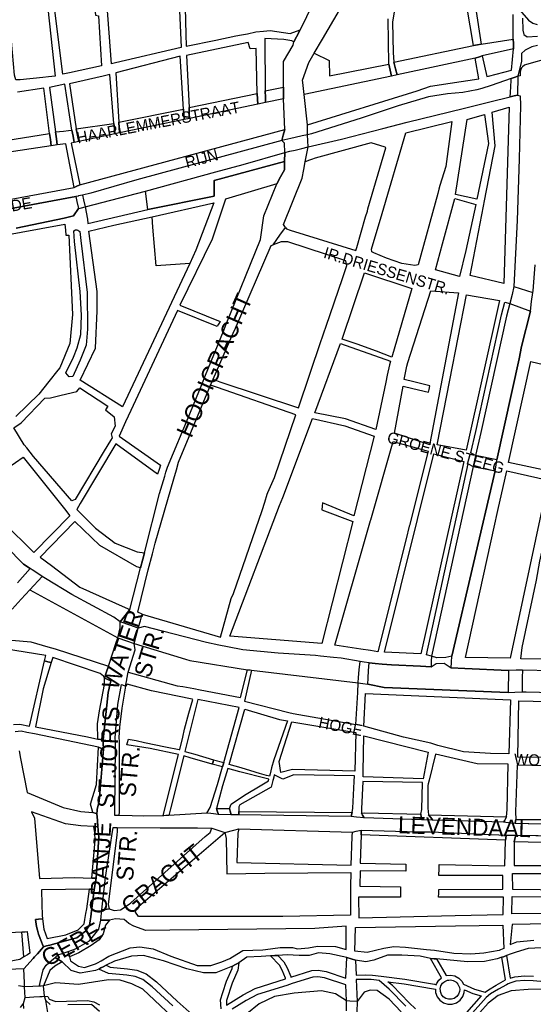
# Model space of a CAD drawing. Header units: metres. Extents: x 89872 to 99175, y 455036 to 468911.
# Tile 76 of 196: x 93848 to 94304, y 463180 to 464054. Entities that reach past the tile are written whole.
import ezdxf
from ezdxf.enums import TextEntityAlignment as Align

# ---------------------------------------------------------------- set-up
doc = ezdxf.new("R2010")
doc.units = ezdxf.units.M
for name, color, linetype in [('Straatnamen', 7, 'Continuous'), ('Straatnamen doorgaand', 7, 'Continuous'), ('Wegdeel doorgaand', 1, 'Continuous')]:
    doc.layers.add(name, color=color, linetype=linetype)
doc.layers.add('Waterdeel', color=7, linetype='Continuous', true_color=0x00aaff)
doc.layers.add('Wegdeel', color=7, linetype='Continuous', true_color=0x9a9a9a)

msp = doc.modelspace()

# ---------------------------------------------------------------- linework, layer by layer
at = {"layer": 'Waterdeel', "lineweight": -3}
for points in [[(94291.51, 464062.78), (94299.4, 464053.54), (94303.33, 464050.96), (94307.13, 464049.73)], [(94318.68, 464020.15), (94297.68, 464014.39), (94296.08, 464013.79), (94294.28, 464012.39), (94293.18, 464011.29), (94292.58, 464009.79), (94292.18, 464007.79), (94292, 464004.39), (94290.01, 464003.91), (94286.89, 464002.81), (94284.12, 464001.83), (94266.45, 463995.64), (94258.1, 463993.13), (94253.61, 463991.77), (94241.33, 463989.43), (94227.58, 463988.26), (94210.62, 463985.63), (94183.71, 463977.73), (94151.1, 463966.61), (94106.94, 463952.86), (94103.35, 463952.06), (94098.65, 463951.01), (94092.42, 463949.61), (94088.38, 463948.71), (94080.53, 463946.95), (93951.93, 463911.9), (93910.98, 463900.2), (93903.48, 463898.3), (93900.03, 463897.72), (93899.58, 463897.64), (93897.57, 463897.3), (93838.6, 463886.15)], [(93844.55, 463869.17), (93887.29, 463878.05), (93895.52, 463880.03), (93900.11, 463886.57), (93901.5, 463886.9), (93902.8, 463887.21), (93905.93, 463887.95), (93959.53, 463901.95), (94022.02, 463919.03), (94046.25, 463925.65), (94083.1, 463936.26), (94087.71, 463937.34), (94092.42, 463938.44), (94098.26, 463939.81), (94104.03, 463941.16), (94133.55, 463948.18), (94170.21, 463957.59), (94191.8, 463963.13), (94229.25, 463972.35), (94242.62, 463975.64), (94258.12, 463979.44), (94265.16, 463981.17), (94283.38, 463985.75), (94286.69, 463986.46), (94289.64, 463987.1), (94292.1, 463986.48), (94292.45, 463978.01), (94291.34, 463930.62), (94289.44, 463875.91), (94286.62, 463817.23), (94284.98, 463810.32), (94283.04, 463802.11), (94280.08, 463791.07), (94257.27, 463687.79), (94252.6, 463667.43), (94251.64, 463663.25), (94250.38, 463657.74), (94213.46, 463489.42), (94213.24, 463484.95), (94213.01, 463479.91), (94203.51, 463480.36), (94177.85, 463481.57), (94169.71, 463482.29), (94163.44, 463482.84), (94157.95, 463483.33), (94153.55, 463484.02), (94149.97, 463484.59), (94133.07, 463487.44), (94126.37, 463488.17), (94114.94, 463489.42), (94110.38, 463489.91), (94077.34, 463492.08), (94045.84, 463494.86), (94032.37, 463497.57), (94024.66, 463499.11), (94013.57, 463501.34), (93974.67, 463511.54), (93958.61, 463515.55), (93953.05, 463514.08), (93945.7, 463516.73), (93936.99, 463519.88), (93931.44, 463523.89), (93894.07, 463543.97), (93870.61, 463558.18), (93867.79, 463560.03), (93862.93, 463563.22), (93858.79, 463565.93), (93857.08, 463567.06), (93851.19, 463570.92), (93835.71, 463586.6)], [(94319.79, 463476.16), (94294.12, 463477.01), (94288.48, 463476.84), (94281.77, 463476.65), (94243.06, 463478.48), (94230.91, 463479.06), (94231.14, 463483.95), (94231.4, 463489.42), (94269.99, 463653.64), (94270.74, 463658.66), (94271.46, 463663.46), (94291.34, 463753.04), (94293.31, 463764.08), (94301.16, 463795.51), (94302.25, 463804.14), (94303.25, 463812.05), (94303.77, 463813.6), (94305.48, 463836.66)], [(93841.24, 463531.09), (93849.03, 463539.76), (93856.71, 463548.29), (93934.83, 463505.67), (93942.6, 463503.03), (93949.49, 463500.7), (93995.05, 463486.52), (93998.91, 463485.59), (94050.16, 463477.25), (94052.34, 463477.06), (94053.72, 463476.94), (94148.2, 463465.51), (94152.41, 463465.01), (94156.79, 463464.48), (94171.36, 463461.43), (94281.45, 463457.17), (94287.51, 463457.4), (94293.78, 463457.65), (94297.5, 463457.79), (94368.49, 463455.99)], [(93993.42, 463159.49), (93957.01, 463193.95), (93947.31, 463198.49), (93936.88, 463201.68), (93926.6, 463202.16), (93900.07, 463197.94), (93879.69, 463199.41), (93868.96, 463196.65), (93866.92, 463196.54), (93865.13, 463196.45), (93859.58, 463196.17), (93852.14, 463195.79), (93846.65, 463196.82)], [(94186.34, 463173.72), (94175.71, 463185.1), (94165.04, 463192.56), (94159, 463192.92), (94153.67, 463191.14), (94147.4, 463182.96), (94140.79, 463183.22), (94137.83, 463183.33), (94128.09, 463189.75), (94115.6, 463192.21), (94091.54, 463190.24), (94074.13, 463187.34), (94060.28, 463180.94), (94049.32, 463172.08)], [(94432.61, 463179.15), (94395.05, 463189.71), (94376.64, 463193.88), (94349.4, 463194.37), (94299.19, 463193.63), (94284.27, 463192.21), (94272.72, 463188.3), (94263.84, 463181.54), (94256.33, 463173.18)], [(93848.41, 463177.63), (93851.04, 463181.23), (93852.63, 463186.58), (93860.37, 463187.03), (93865.71, 463187.34), (93867.67, 463187.45), (93869.69, 463187.57), (93872.88, 463187.44), (93873.99, 463184.99), (93879.88, 463182.78), (93907.98, 463183.64), (93913.75, 463182.66), (93918.66, 463179.83)]]:
    msp.add_lwpolyline(points, dxfattribs=at)
at = {"layer": 'Wegdeel'}
for p, q in [((94257.51, 464032.51), (94285.97, 464036.76)), ((94285.97, 464036.76), (94286.1, 464033.08)), ((94180.05, 464016.35), (94250.77, 464031.1)), ((94250.77, 464031.1), (94254.14, 464031.8)), ((94254.14, 464031.8), (94257.51, 464032.51)), ((94286.3, 464028.25), (94258.49, 464022.04)), ((94286.1, 464033.08), (94286.3, 464028.25)), ((94104.41, 464016.2), (94109.33, 464024.39)), ((94109.33, 464024.39), (94122.41, 464017.85)), ((94252.29, 464019.86), (94182.94, 464005.19)), ((94255.98, 464021.15), (94252.29, 464019.86)), ((94258.49, 464022.04), (94255.98, 464021.15)), ((94098.96, 464000.35), (94104.41, 464016.2)), ((94122.41, 464017.85), (94122.96, 464004.33)), ((94122.96, 464004.33), (94175.38, 464014.59)), ((94175.38, 464014.59), (94176.59, 464009.42)), ((94181.57, 464010.48), (94180.05, 464016.35)), ((94182.94, 464005.19), (94181.57, 464010.48)), ((94177.83, 464004.11), (94100.38, 463987.73)), ((94176.59, 464009.42), (94177.83, 464004.11)), ((94284.04, 464000.01), (94284.12, 464001.83)), ((94284.12, 464001.83), (94286.89, 464002.81)), ((94286.89, 464002.81), (94290.01, 464003.91)), ((94290.01, 464003.91), (94289.95, 464000.89)), ((94065.85, 463990.89), (94081.93, 463994.11)), ((94081.93, 463994.11), (94081.93, 463988.99)), ((94099.19, 463998.3), (94098.96, 464000.35)), ((94099.77, 463993.13), (94099.19, 463998.3)), ((94100.38, 463987.73), (94099.77, 463993.13)), ((94283.55, 463989.34), (94284.04, 464000.01)), ((94289.95, 464000.89), (94289.71, 463990.14)), ((93998.14, 463976.26), (94058.68, 463988.55)), ((94058.68, 463988.55), (94058.97, 463983.6)), ((94065.89, 463985.16), (94065.85, 463990.89)), ((94065.92, 463980.54), (94065.89, 463985.16)), ((94081.93, 463988.99), (94081.93, 463983.87)), ((94283.38, 463985.75), (94283.55, 463989.34)), ((94286.69, 463986.46), (94283.38, 463985.75)), ((94289.64, 463987.1), (94286.69, 463986.46)), ((94289.71, 463990.14), (94289.64, 463987.1)), ((93998.38, 463970.88), (93998.14, 463976.26)), ((94059.23, 463979.15), (93998.58, 463966.53)), ((94058.97, 463983.6), (94059.23, 463979.15)), ((94081.93, 463983.87), (94065.92, 463980.54)), ((93935.84, 463963.1), (93993.17, 463974.8)), ((93993.17, 463974.8), (93993.47, 463969.87)), ((93993.47, 463969.87), (93993.74, 463965.53)), ((93998.58, 463966.53), (93998.38, 463970.88)), ((93897.82, 463957.25), (93931.46, 463961.93)), ((93931.46, 463961.93), (93931.83, 463957.65)), ((93936.13, 463958.48), (93935.84, 463963.1)), ((93936.43, 463953.61), (93936.13, 463958.48)), ((93993.74, 463965.53), (93936.43, 463953.61)), ((93827.3, 463945.48), (93874.38, 463953.19)), ((93874.38, 463953.19), (93875.07, 463947.65)), ((93879.52, 463954.47), (93886.63, 463955.2)), ((93880.43, 463948.4), (93879.52, 463954.47)), ((93886.63, 463955.2), (93891.09, 463955.66)), ((93891.09, 463955.66), (93894.17, 463955.98)), ((93894.17, 463955.98), (93895.19, 463950.82)), ((93895.19, 463950.82), (93896.28, 463945.26)), ((93899.06, 463951.6), (93897.82, 463957.25)), ((93900.27, 463946.09), (93899.06, 463951.6)), ((93932.25, 463952.74), (93900.27, 463946.09)), ((93931.83, 463957.65), (93932.25, 463952.74)), ((93875.71, 463942.21), (93830.41, 463935.32)), ((93875.07, 463947.65), (93875.71, 463942.21)), ((93881.19, 463942.98), (93880.43, 463948.4)), ((93888.9, 463943.81), (93881.19, 463942.98)), ((93896.21, 463905.19), (93888.9, 463943.81)), ((93896.28, 463945.26), (93893.43, 463944.66)), ((93893.43, 463944.66), (93901.33, 463907.51)), ((94046.25, 463925.65), (94083.1, 463936.26)), ((94083.1, 463936.26), (94082.95, 463928.3)), ((94082.95, 463928.3), (94020.47, 463911.45)), ((94022.02, 463919.03), (94046.25, 463925.65)), ((93959.53, 463901.95), (94022.02, 463919.03)), ((93898.04, 463906.19), (93896.21, 463905.19)), ((93901.33, 463907.51), (93898.04, 463906.19)), ((94020.47, 463911.45), (94020.47, 463897.59)), ((93961.58, 463885.57), (93959.53, 463901.95)), ((94020.47, 463897.59), (93961.58, 463885.57)), ((93965.35, 463879.23), (94020.09, 463891.7)), ((94020.09, 463891.7), (94004.13, 463849.52)), ((93965.97, 463870.06), (93965.35, 463879.23)), ((93968.89, 463835.54), (93965.97, 463870.06)), ((94004.13, 463849.52), (93998.87, 463837.88)), ((93998.87, 463837.88), (93968.89, 463835.54)), ((93834.04, 463504.15), (93857.72, 463501.97)), ((93870.91, 463489.91), (93834.35, 463495.76)), ((93857.72, 463501.97), (93872.73, 463497.72)), ((93872.73, 463497.72), (93879.4, 463495.83)), ((93879.4, 463495.83), (93926.5, 463480.34)), ((93869.85, 463485.31), (93870.91, 463489.91)), ((93877.09, 463488.06), (93875.74, 463483.55)), ((93919.09, 463473.85), (93877.09, 463488.06)), ((93872.88, 463484.4), (93869.85, 463485.31)), ((93875.74, 463483.55), (93872.88, 463484.4)), ((93926.5, 463480.34), (93924.91, 463475.42)), ((93922.17, 463471.69), (93919.09, 463473.85)), ((93923.1, 463469.84), (93922.17, 463471.69)), ((93924.91, 463475.42), (93923.1, 463469.84)), ((93923.1, 463464.28), (93923.1, 463469.84)), ((93923.1, 463469.84), (93926.15, 463468.53)), ((93926.15, 463468.53), (93928.63, 463467.47)), ((93918.78, 463440.8), (93923.1, 463464.28)), ((93928.63, 463467.47), (93926.27, 463456.94)), ((93934.98, 463446.4), (93938.11, 463464.21)), ((93938.11, 463464.21), (93940.46, 463463.15)), ((93941.76, 463462.56), (93938.58, 463443.06)), ((93940.46, 463463.15), (93941.76, 463462.56)), ((93926.27, 463456.94), (93921.85, 463415.08)), ((93932.64, 463416.71), (93934.98, 463446.4)), ((93938.58, 463443.06), (93936.44, 463426.41)), ((93916.92, 463429.37), (93918.78, 463440.8)), ((93917.31, 463415.58), (93916.92, 463429.37)), ((93936.44, 463426.41), (93935.78, 463417.1)), ((93932.76, 463413.33), (93932.64, 463416.71)), ((93935.78, 463417.1), (93936.04, 463413.54)), ((93916.07, 463375.34), (93917.85, 463408.67)), ((93919.5, 463415.34), (93917.31, 463415.58)), ((93917.85, 463408.67), (93919.84, 463407.81)), ((93921.85, 463415.08), (93919.5, 463415.34)), ((93919.84, 463407.81), (93922.22, 463406.76)), ((93932.22, 463351.46), (93932.9, 463409.05)), ((93932.9, 463409.05), (93932.76, 463413.33)), ((93936.04, 463413.54), (93936.18, 463411.54)), ((93936.18, 463411.54), (93936.2, 463351.21)), ((93922.22, 463406.76), (93918.29, 463360.76)), ((94018.81, 463393.59), (94019.44, 463395.46)), ((94027.81, 463390.99), (94018.81, 463393.59)), ((94019.44, 463395.46), (94019.99, 463397.46)), ((94019.99, 463397.46), (94028.97, 463394.83)), ((94028.42, 463393.01), (94027.81, 463390.99)), ((94028.97, 463394.83), (94028.42, 463393.01)), ((93910.55, 463357.91), (93916.07, 463375.34)), ((93911.76, 463353.82), (93910.55, 463357.91)), ((93918.29, 463360.76), (93916.71, 463353.33)), ((93912.74, 463350.47), (93911.76, 463353.82)), ((93914.9, 463350.05), (93912.74, 463350.47)), ((93916.29, 463349.78), (93914.9, 463350.05)), ((93916.56, 463352.06), (93916.29, 463349.78)), ((93916.71, 463353.33), (93916.56, 463352.06)), ((93932.18, 463347.86), (93932.21, 463350.17)), ((93933.82, 463347.87), (93932.18, 463347.86)), ((93932.21, 463350.17), (93932.22, 463351.46)), ((93935.79, 463347.89), (93933.82, 463347.87)), ((93936.2, 463351.21), (93935.79, 463347.89)), ((94023.2, 463352.08), (94022.51, 463354.21)), ((94022.51, 463354.21), (94034.11, 463354.02)), ((94024.25, 463348.83), (94023.2, 463352.08)), ((94035.41, 463348.56), (94024.25, 463348.83)), ((94034.11, 463354.02), (94034.67, 463351.67)), ((94034.67, 463351.67), (94035.41, 463348.56)), ((94042.22, 463348.56), (94042.23, 463350.1)), ((94142.13, 463346.92), (94042.22, 463348.56)), ((94042.23, 463350.1), (94042.25, 463351.48)), ((94042.25, 463351.48), (94143.02, 463350.55)), ((94142.46, 463348.63), (94142.13, 463346.92)), ((94143.02, 463350.55), (94142.46, 463348.63)), ((94151.28, 463350.1), (94153.98, 463350.19)), ((94152.27, 463348.36), (94151.28, 463350.1)), ((94153.71, 463345.83), (94152.27, 463348.36)), ((94153.98, 463350.19), (94204.07, 463349.1)), ((94204.07, 463349.1), (94204.34, 463346.69)), ((94204.34, 463346.69), (94204.62, 463344.2)), ((94212.49, 463346.34), (94210.83, 463348.46)), ((94210.83, 463348.46), (94280.12, 463346.61)), ((94214.61, 463343.65), (94212.49, 463346.34)), ((94280.12, 463346.61), (94278.12, 463343.18)), ((93914.15, 463334.44), (93913.48, 463338.15)), ((93913.48, 463338.15), (93915.83, 463338.04)), ((93915.83, 463338.04), (93917.22, 463337.97)), ((93917.22, 463337.97), (93917.49, 463335.4)), ((94204.62, 463344.2), (94153.71, 463345.83)), ((94277.37, 463341.9), (94214.61, 463343.65)), ((94278.12, 463343.18), (94277.37, 463341.9)), ((94287.7, 463340.76), (94288.08, 463342.83)), ((94368.58, 463338.86), (94287.7, 463340.76)), ((94288.08, 463342.83), (94288.36, 463344.33)), ((94288.36, 463344.33), (94370.39, 463344.15)), ((93914.42, 463332.99), (93914.15, 463334.44)), ((93914.66, 463325.87), (93914.42, 463332.99)), ((93918.15, 463329.1), (93915.74, 463292.47)), ((93917.49, 463335.4), (93917.6, 463334.37)), ((93917.6, 463334.37), (93918.15, 463329.1)), ((93923.96, 463293.06), (93930.22, 463333.73)), ((93934.13, 463330.91), (93926.21, 463269)), ((93930.22, 463333.73), (93930.43, 463335.16)), ((93930.43, 463335.16), (93930.76, 463337.28)), ((93930.76, 463337.28), (93932.58, 463337.3)), ((93932.58, 463337.3), (93934.37, 463337.31)), ((93934.23, 463333.64), (93934.13, 463330.91)), ((93934.37, 463337.31), (93934.23, 463333.64)), ((94150.88, 463330.89), (94150.9, 463332.06)), ((94279.02, 463326.09), (94150.88, 463330.89)), ((94150.9, 463332.06), (94150.94, 463334.8)), ((94150.94, 463334.8), (94201.93, 463333.57)), ((94201.93, 463333.57), (94212.51, 463333.31)), ((94212.51, 463333.31), (94226.76, 463332.97)), ((94226.76, 463332.97), (94279.75, 463330.6)), ((94279.75, 463330.6), (94279.27, 463327.64)), ((94287.52, 463327.32), (94288.25, 463330.34)), ((94288.25, 463330.34), (94368.01, 463329.2)), ((93911.87, 463292.36), (93914.66, 463325.87)), ((94279.27, 463327.64), (94279.02, 463326.09)), ((94286.85, 463324.52), (94287.52, 463327.32)), ((94366.98, 463322.66), (94286.85, 463324.52)), ((93913.34, 463292.4), (93911.87, 463292.36)), ((93915.74, 463292.47), (93913.34, 463292.4)), ((93922.8, 463282.64), (93923.96, 463293.06)), ((93907.34, 463265.03), (93909.64, 463282.67)), ((93909.64, 463282.67), (93912.08, 463282.51)), ((93913.79, 463282.4), (93911.18, 463260.56)), ((93912.08, 463282.51), (93913.79, 463282.4)), ((93920.73, 463264.08), (93922.8, 463282.64)), ((93926.21, 463269), (93927.34, 463265.23)), ((93905.72, 463255.66), (93906.61, 463260.85)), ((93906.61, 463260.85), (93907.34, 463265.03)), ((93911.18, 463260.56), (93910.83, 463258.08)), ((93923.95, 463264.64), (93920.73, 463264.08)), ((93927.34, 463265.23), (93923.95, 463264.64)), ((93861.91, 463255.59), (93864.44, 463255.88)), ((93862.73, 463249.48), (93861.91, 463255.59)), ((93864.44, 463255.88), (93868.06, 463256.29)), ((93868.06, 463256.29), (93869.1, 463247.17)), ((93903.09, 463249.87), (93905.07, 463251.95)), ((93905.07, 463251.95), (93905.72, 463255.66)), ((93909.85, 463250.69), (93906.33, 463245.15)), ((93910.32, 463254.46), (93909.85, 463250.69)), ((93910.83, 463258.08), (93910.32, 463254.46)), ((93918.15, 463247.17), (93919.92, 463254.97)), ((93919.92, 463254.97), (93922.7, 463254.98)), ((93923.88, 463250.7), (93921.88, 463242.97)), ((93922.7, 463254.98), (93927.6, 463254.99)), ((93927.6, 463254.99), (93923.88, 463250.7)), ((93849.63, 463244.69), (93852.64, 463244.85)), ((93851.6, 463222.45), (93849.63, 463244.69)), ((93852.64, 463244.85), (93854.5, 463244.96)), ((93854.5, 463244.96), (93856.84, 463225.67)), ((93863.55, 463246.12), (93862.73, 463249.48)), ((93864.44, 463242.49), (93863.55, 463246.12)), ((93867.08, 463235.7), (93864.44, 463242.49)), ((93869.1, 463247.17), (93872.18, 463238.93)), ((93872.18, 463238.93), (93888.62, 463242)), ((93888.62, 463242), (93899.79, 463246.41)), ((93906.33, 463245.15), (93898.53, 463239.36)), ((93899.79, 463246.41), (93903.09, 463249.87)), ((93909.85, 463236.6), (93918.15, 463247.17)), ((93921.88, 463242.97), (93918.3, 463237.67)), ((93868.16, 463233.4), (93867.08, 463235.7)), ((93869.06, 463231.47), (93868.16, 463233.4)), ((93874.63, 463232.96), (93871.66, 463232.16)), ((93885.17, 463235.89), (93874.63, 463232.96)), ((93898.53, 463239.36), (93885.17, 463235.89)), ((93897.27, 463229.55), (93909.85, 463236.6)), ((93918.3, 463237.67), (93911.14, 463232.52)), ((93854.7, 463224.36), (93851.6, 463222.45)), ((93856.84, 463225.67), (93854.7, 463224.36)), ((93871.66, 463232.16), (93869.06, 463231.47)), ((93890.71, 463227.33), (93897.27, 463229.55)), ((93891.42, 463224.67), (93890.71, 463227.33)), ((93891.96, 463222.65), (93891.42, 463224.67)), ((93900.41, 463225.94), (93891.96, 463222.65)), ((93911.14, 463232.52), (93900.41, 463225.94)), ((93868.49, 463211.06), (93871.31, 463215.16)), ((93871.31, 463215.16), (93876.04, 463219.15)), ((93876.04, 463219.15), (93877.84, 463220.66)), ((93877.84, 463220.66), (93879.17, 463221.79)), ((93885.4, 463218.05), (93878.85, 463214.19)), ((93879.17, 463221.79), (93881.54, 463220.36)), ((93881.54, 463220.36), (93885.4, 463218.05)), ((93865.92, 463199.89), (93868.49, 463211.06)), ((93874.48, 463210.48), (93868.96, 463196.65)), ((93878.85, 463214.19), (93874.48, 463210.48)), ((93865.13, 463196.45), (93865.57, 463198.37)), ((93865.57, 463198.37), (93865.92, 463199.89)), ((93866.92, 463196.54), (93865.13, 463196.45)), ((93868.96, 463196.65), (93866.92, 463196.54))]:
    msp.add_line(p, q, dxfattribs=at)
for points in [[(93848.1, 464000.84), (93844.3, 464000.84), (93843.13, 464004.94), (93839.56, 464045.11), (93839, 464051.39), (93833.77, 464106.46), (93831.43, 464114.94), (93829.68, 464149.76), (93865.94, 464144.49), (93866.82, 464117.87), (93871.4, 464076.47), (93872.78, 464063.91), (93879.4, 464004.06), (93873.29, 464003.43), (93868.31, 464002.92)], [(93929.26, 464014.89), (93925.15, 464069.84), (93924.41, 464079.73), (93920.2, 464136.01), (93986.79, 464121.72), (93987.44, 464109.52), (93988.26, 464091.7), (93988.45, 464087.63), (93988.56, 464085.2), (93989.36, 464067.77), (93989.43, 464066.25), (93989.61, 464062.37), (93991.12, 464029.56), (93932.97, 464015.76)], [(93886.21, 464005.63), (93878.81, 464064.57), (93881.88, 464064.91), (93914.05, 464069.01), (93915.13, 464058.16), (93917.65, 464057.49), (93920.49, 464013.13), (93892.12, 464006.98)], [(94277.59, 463820.03), (94247.76, 463827.05), (94259.68, 463888.72), (94260.59, 463893.42), (94269.99, 463942.03), (94267.39, 463972.1), (94282.27, 463976.56)], [(94253.65, 463894.76), (94234.6, 463899.03), (94245.13, 463965.44), (94260.44, 463970.02), (94264.14, 463944.37)], [(94198.63, 463836.12), (94186.93, 463837.88), (94173.47, 463842.56), (94162.07, 463847.24), (94160.31, 463848.12), (94160.02, 463850.46), (94169.48, 463882.05), (94190.47, 463953.78), (94231.38, 463963.68), (94226.12, 463923.89), (94220.85, 463906.92), (94219.96, 463903.68), (94218.93, 463899.93), (94201.55, 463836.71)], [(93939.06, 463710.61), (93901.62, 463734.31), (93915.07, 463762.69), (93916.68, 463795.83), (93916.56, 463809.99), (93916.54, 463813.01), (93909.23, 463866.55), (93931.46, 463871.82), (93965.35, 463879.23), (94020.09, 463891.7), (94004.13, 463849.52), (93998.87, 463837.88), (93982.56, 463803.18), (93980.43, 463798.64)], [(94238.26, 463826.18), (94216.9, 463832.03), (94223.05, 463855.14), (94234.02, 463895.52), (94252.65, 463890.08), (94244.01, 463849.19)], [(93891.78, 463737.15), (93888.76, 463740.64), (93895.48, 463754.5), (93898.9, 463762.88), (93902.21, 463774.68), (93902.79, 463791.95), (93901.62, 463813.01), (93896.36, 463857.19), (93895.76, 463866.73), (93897.24, 463867.72), (93898.59, 463867.53), (93899.28, 463867.43), (93901.04, 463866.26), (93901.41, 463863.62), (93902.21, 463858.07), (93907.76, 463812.13), (93908.06, 463779.36), (93906.89, 463765.32), (93901.62, 463751.86), (93894.91, 463737.53)], [(94178.12, 463754.64), (94164.58, 463760.06), (94147.4, 463766.15), (94133.98, 463770.75), (94153.88, 463829.39), (94195.99, 463815.64)], [(94210.73, 463723.46), (94211.22, 463726.03), (94211.83, 463729.15), (94197.76, 463732.68), (94189.27, 463734.81), (94191.43, 463746.53), (94192.39, 463749.94), (94212.66, 463813.59), (94237.31, 463811.84), (94222.93, 463735.71), (94212.02, 463678.17), (94211.79, 463676.97), (94180.49, 463687.21), (94188.18, 463728.9), (94196.73, 463726.84)], [(94244.1, 463671.99), (94218.37, 463676.97), (94229.57, 463734.25), (94244.4, 463810.08), (94273.64, 463804.82)], [(94271.46, 463663.46), (94252.6, 463667.43), (94248.29, 463669.74), (94252.66, 463688.82), (94275.49, 463792.19), (94278.5, 463803.42), (94283.04, 463802.11), (94301.16, 463795.51), (94293.31, 463764.08), (94291.34, 463753.04)], [(94164.06, 463690.56), (94136.94, 463700.01), (94109.94, 463705.17), (94132.63, 463766.77), (94177.06, 463751.04), (94176.11, 463747.77), (94174.17, 463738.59), (94172.91, 463732.59)], [(94317.95, 463653.56), (94281.69, 463661.17), (94301.58, 463750.69), (94337.84, 463742.21)], [(93894.02, 463627.23), (93860.09, 463666.43), (93854.01, 463674.21), (93851.88, 463676.92), (93842.71, 463691.94), (93848.98, 463696.27), (93870.04, 463718.22), (93875.01, 463718.51), (93884.66, 463720.8), (93898.41, 463724.07), (93901.33, 463727.29), (93925.9, 463711.2), (93923.85, 463707.98), (93931.75, 463701.83), (93932.62, 463693.35), (93929.12, 463686.62), (93929.99, 463683.11), (93928.49, 463680.7), (93922.68, 463671.41), (93896.94, 463628.4)], [(94116.15, 463500.54), (94034.26, 463506.98), (94078.56, 463623.07), (94079.86, 463626.46), (94081.27, 463630.16), (94107.85, 463700.26), (94136.57, 463693.63), (94162.59, 463684.55), (94144.4, 463613.7), (94116.48, 463625.26), (94116.33, 463622.52), (94116.15, 463619.03), (94143.65, 463608.84)], [(94165.87, 463493.23), (94159.36, 463494.22), (94150.79, 463495.53), (94127.56, 463499.08), (94157.4, 463603.56), (94159.27, 463609.77), (94159.41, 463610.24), (94179.32, 463679.89), (94210.32, 463671.11), (94210.07, 463670.11), (94193.84, 463605.15), (94193.71, 463604.62), (94190.91, 463593.41)], [(93860.24, 463581.29), (93833.33, 463607.92), (93809.64, 463637.47), (93850.88, 463665.85), (93887.47, 463619.97), (93892.41, 463613.77)], [(94204.04, 463491.47), (94171.57, 463492.94), (94215.44, 463668.77), (94242.06, 463662.04)], [(94218.27, 463487.95), (94213.46, 463489.42), (94208.86, 463490.42), (94246.05, 463659.98), (94250.38, 463657.74), (94269.99, 463653.64), (94231.4, 463489.42), (94226.26, 463488.12)], [(94283.3, 463487.67), (94243.52, 463488.26), (94269.07, 463603.7), (94272.42, 463618.58), (94280.37, 463653.85), (94316.93, 463645.36)], [(94320.15, 463486.79), (94292.66, 463487.08), (94293.83, 463497.03), (94306.69, 463556.72), (94309.51, 463573.62), (94324.74, 463640.97), (94332.01, 463638.94), (94332.94, 463642.44), (94345.82, 463639.51), (94344.94, 463636), (94351.09, 463634.82), (94336.74, 463567.76), (94333.31, 463551.16)], [(94281.45, 463457.17), (94171.36, 463461.43), (94156.79, 463464.48), (94157.11, 463469.71), (94157.53, 463476.59), (94157.95, 463483.33), (94163.44, 463482.84), (94169.71, 463482.29), (94177.85, 463481.57), (94203.51, 463480.36), (94213.01, 463479.91), (94217.42, 463482.85), (94224.56, 463483.02), (94230.91, 463479.06), (94243.06, 463478.48), (94281.77, 463476.65), (94281.66, 463470.26), (94281.55, 463463.49)], [(94281.95, 463402.58), (94265.87, 463403.07), (94241.82, 463404.42), (94218.92, 463409.94), (94212.9, 463412.03), (94188.48, 463417.55), (94153.38, 463427.25), (94154.84, 463456.24), (94283.61, 463450.68)], [(94422.47, 463399.1), (94290.06, 463399.62), (94290.86, 463449.76), (94406.66, 463446.98), (94428.21, 463446.98), (94428.89, 463437.1), (94427.54, 463430.43)], [(94066.8, 463383.57), (94060.73, 463385.3), (94057.76, 463386.15), (94056.98, 463386.38), (94044.32, 463390.15), (94033.86, 463393.27), (94047.57, 463442.18), (94078.41, 463432.99), (94085.53, 463432.01), (94073.43, 463397.28), (94071.46, 463390.16), (94070.03, 463385.01), (94069.43, 463382.83), (94068.46, 463383.1)], [(94079.49, 463386.05), (94078.15, 463395.71), (94089.33, 463430.91), (94146.35, 463421.65), (94145.39, 463387.27), (94090.04, 463388.75)], [(94205.95, 463380.57), (94152.71, 463382.31), (94152.81, 463387.02), (94153.45, 463418.56), (94210.58, 463404.04)], [(94029.91, 463332.93), (94031.18, 463327.44), (94031.73, 463296.26), (94065.31, 463296.9), (94141.72, 463297.47), (94141.62, 463285.19), (94141.54, 463275.6), (94141.41, 463259.48), (94081.51, 463258.25), (94032.41, 463258.25), (93953.36, 463258.25), (93950.58, 463262.26), (93951.2, 463265.35)], [(94358.34, 463281.46), (94285.61, 463282.34), (94285.3, 463296.55), (94327.68, 463296.32), (94361.37, 463296.14)], [(94284.84, 463260.72), (94285.15, 463276.16), (94357.18, 463275.87), (94354.32, 463261.03), (94332.71, 463260.93)], [(94156.17, 463226.33), (94145.27, 463227.61), (94145.92, 463248.63), (94234.69, 463250.04), (94276.81, 463250.52), (94277.6, 463229.93), (94274.78, 463228.74), (94273.37, 463228.15), (94259.98, 463225.63), (94248.43, 463224.92), (94233.11, 463225.45), (94215.99, 463228.03), (94208.89, 463228.84), (94190.41, 463230.76), (94180.06, 463231.25), (94170.95, 463229.77)], [(93686.4, 463213.94), (93683.12, 463239.87), (93774.9, 463240.98), (93779.88, 463241.17), (93783.5, 463241.3), (93794.41, 463241.63), (93849.63, 463244.69), (93852.64, 463244.85), (93854.5, 463244.96), (93856.84, 463225.67), (93854.7, 463224.36), (93851.6, 463222.45), (93847.88, 463220.15), (93838.36, 463218.37), (93764.8, 463215.42), (93705.65, 463214.19)], [(94228.5, 463184.87), (94225.99, 463185.64), (94223.84, 463187.13), (94222.22, 463189.19), (94221.3, 463191.65), (94221.24, 463192.63), (94221.15, 463194.27), (94221.79, 463196.76), (94223.18, 463199.04), (94224.46, 463200.14), (94225.16, 463200.75), (94227.57, 463201.79), (94228.72, 463201.91), (94230.18, 463202.07), (94232.75, 463201.54), (94235.05, 463200.27), (94235.95, 463199.33), (94236.85, 463198.37), (94238.01, 463196.02), (94238.13, 463195.23), (94238.41, 463193.43), (94238.25, 463191.75), (94237.35, 463189.29), (94235.76, 463187.2), (94233.62, 463185.69), (94231.12, 463184.89)]]:
    msp.add_lwpolyline(points, close=True, dxfattribs=at)
for points in [[(93994.06, 464088.27), (93995.4, 464041.3), (93995.7, 464030.66), (94021.81, 464035.96), (94039.8, 464039.62), (94044.83, 464040.64), (94049.94, 464041.67), (94057.46, 464043.3), (94064.24, 464043.95), (94070.22, 464044.52), (94087.96, 464041.76), (94096.85, 464045.02), (94093.6, 464038.86), (94091.29, 464034.48), (94089.54, 464035.36), (94082.22, 464036.53), (94065.55, 464037.41), (94065.85, 463990.89), (94065.89, 463985.16), (94065.92, 463980.54), (94059.23, 463979.15), (94058.97, 463983.6), (94058.68, 463988.55), (94057.8, 464028.63), (94052.54, 464028.34), (94050.78, 464033.9), (93995.8, 464022.2), (93998.14, 463976.26), (93998.38, 463970.88), (93998.58, 463966.53), (93993.74, 463965.53), (93993.47, 463969.87), (93993.17, 463974.8), (93990.24, 464021.61), (93933.21, 464006.98), (93935.84, 463963.1), (93936.13, 463958.48), (93936.43, 463953.61), (93932.25, 463952.74), (93931.83, 463957.65), (93931.46, 463961.93), (93927.95, 464005.52), (93921.91, 464004.1), (93891.97, 463997.04), (93897.82, 463957.25), (93899.06, 463951.6), (93900.27, 463946.09), (93896.28, 463945.26), (93895.19, 463950.82), (93894.17, 463955.98), (93887.73, 463996.74), (93881.2, 463995.32), (93874.28, 463993.82), (93879.52, 463954.47), (93880.43, 463948.4), (93881.19, 463942.98), (93875.71, 463942.21), (93875.07, 463947.65), (93874.38, 463953.19), (93869.31, 463993.23), (93845.93, 463989.79)], [(94183.27, 464078.96), (94178.89, 464051.75), (94179.47, 464024.83), (94180.05, 464016.35), (94181.57, 464010.48), (94182.94, 464005.19), (94177.83, 464004.11), (94176.59, 464009.42), (94175.38, 464014.59), (94174.79, 464054.97)], [(94252.6, 464065.23), (94257.51, 464032.51), (94254.14, 464031.8), (94250.77, 464031.1), (94244.69, 464066.08)], [(94307.57, 464031.27), (94302.6, 464030.1), (94297.04, 464027.46), (94296.61, 464027.07), (94293.24, 464023.95), (94293.24, 464017.18), (94290.01, 464003.91), (94286.89, 464002.81), (94284.12, 464001.83), (94266.45, 463995.64), (94258.1, 463993.13), (94253.61, 463991.77), (94241.33, 463989.43), (94227.58, 463988.26), (94210.62, 463985.63), (94183.71, 463977.73), (94151.1, 463966.61), (94106.94, 463952.86), (94103.35, 463952.06), (94103.4, 463957.49), (94103.43, 463960.76), (94200.53, 463990.89), (94212.52, 463994.99), (94230.07, 463997.91), (94255.51, 464001.72), (94252.29, 464019.86), (94255.98, 464021.15), (94258.49, 464022.04), (94262.42, 464003.71), (94263.9, 464004.09), (94284.33, 464009.28), (94286.3, 464028.25), (94286.1, 464033.08), (94285.97, 464036.76), (94285.97, 464058.68)], [(94294.26, 464055.55), (94294.56, 464044.73), (94295.43, 464040.92), (94298.36, 464038.87), (94307.38, 464039.55)], [(94420.86, 463389.52), (94289.32, 463392.61), (94288.08, 463351.22), (94288.36, 463344.33), (94288.08, 463342.83), (94287.7, 463340.76), (94283.82, 463341.19), (94277.37, 463341.9), (94278.12, 463343.18), (94280.12, 463346.61), (94280.67, 463353.38), (94281.6, 463393.54), (94253.81, 463393.85), (94217.06, 463402.5), (94211.38, 463379.24), (94210.56, 463375.89), (94210.27, 463374.7), (94210.27, 463354.31), (94210.83, 463348.46), (94212.49, 463346.34), (94214.61, 463343.65), (94206.89, 463344.08), (94204.62, 463344.2), (94204.34, 463346.69), (94204.07, 463349.1), (94204.81, 463353.36), (94205.33, 463377.17), (94152.53, 463378.09), (94151.22, 463353.88), (94151.28, 463350.1), (94152.27, 463348.36), (94153.71, 463345.83), (94146.89, 463346.47), (94142.13, 463346.92), (94142.46, 463348.63), (94143.02, 463350.55), (94143.54, 463354.33), (94144.87, 463378.18), (94145.15, 463383.1), (94091.29, 463383.96), (94081.35, 463380.16), (94073.79, 463383.96), (94073.3, 463382.02), (94072.77, 463379.88), (94072.58, 463379.11), (94071.07, 463373.04), (94043.12, 463357.25), (94042.3, 463355.62), (94042.25, 463351.48), (94042.23, 463350.1), (94042.22, 463348.56), (94038.67, 463348.56), (94035.41, 463348.56), (94034.67, 463351.67), (94034.11, 463354.02), (94035.49, 463357.95), (94047.41, 463366.09), (94062.88, 463375.17), (94068.71, 463378.8), (94068.84, 463380.15), (94066.63, 463380.76), (94043.29, 463386.77), (94032.63, 463389.52), (94027.98, 463374.11), (94022.51, 463354.21), (94023.2, 463352.08), (94024.25, 463348.83), (94017.63, 463349.65), (94013.89, 463350.1), (94017.01, 463355.12), (94023.34, 463375.41), (94027.81, 463390.99), (94028.42, 463393.01), (94028.97, 463394.83), (94042.71, 463443.65), (94006.08, 463450.84), (93994.54, 463404.82), (94003.38, 463402.27), (94019.99, 463397.46), (94019.44, 463395.46), (94018.81, 463393.59), (93999.24, 463399.17), (93993.53, 463400.8), (93981.7, 463353.84), (93980.22, 463347.97), (93977.53, 463347.8), (93975.79, 463347.68), (93975.14, 463347.67), (93976.73, 463353.95), (93988.82, 463401.94), (93963.69, 463407.35), (93942.88, 463410.52), (93943.6, 463412.8), (93944.49, 463415.66), (93945.92, 463415.42), (93951.16, 463414.34), (93958.45, 463412.85), (93977.32, 463408.99), (93989.29, 463406.54), (93989.95, 463406.44), (93992.62, 463417.35), (93994.12, 463424.43), (93998.1, 463438.75), (94001.51, 463450.98), (94000.88, 463451.11), (93964.72, 463458.56), (93943.15, 463464.51), (93941.76, 463462.56), (93942.84, 463468.33), (93942.92, 463468.77), (93944.1, 463475.09), (93987.64, 463463.04), (93992.73, 463462.42), (94002.46, 463460.53), (94008.13, 463459.43), (94043.68, 463452.54), (94050.16, 463477.25), (94052.34, 463477.06), (94053.72, 463476.94), (94047.36, 463449.44), (94086.88, 463439.25), (94090.68, 463438.39), (94146.15, 463428.7), (94147.96, 463456.96), (94148.2, 463465.51), (94148.66, 463470.42), (94149.3, 463477.3), (94149.97, 463484.59), (94133.07, 463487.44), (94126.37, 463488.17), (94114.94, 463489.42), (94110.38, 463489.91), (94077.34, 463492.08), (94045.84, 463494.86), (94032.37, 463497.57), (94024.66, 463499.11), (94013.57, 463501.34), (93974.67, 463511.54), (93958.61, 463515.55), (93953.05, 463514.08), (93954.9, 463520.57), (93956.61, 463526.58), (94026.07, 463506.1), (94035.57, 463540.62), (94037.62, 463545.01), (94063.07, 463618.45), (94065.39, 463625.97), (94067.6, 463633.12), (94068.04, 463634.54), (94073.89, 463648), (94092.9, 463703.59), (94023.44, 463727.58), (94017.26, 463729.81), (94018.37, 463732.36), (94019.53, 463735.03), (94025.48, 463732.85), (94095.38, 463709.73), (94115.55, 463769.28), (94116.38, 463771.73), (94117.86, 463776.1), (94119.88, 463782.08), (94134.24, 463824.47), (94138.09, 463835.83), (94137.21, 463840.22), (94085.73, 463856.9), (94079.88, 463856.9), (94072.79, 463854.3), (94078.85, 463862.81), (94083.8, 463869.78), (94084.66, 463868.61), (94088.05, 463867.38), (94146.24, 463849.31), (94146.99, 463851.92), (94154.93, 463879.18), (94156.54, 463884.26), (94156.96, 463886.26), (94172.9, 463940.48), (94172.21, 463941.04), (94159.83, 463944.71), (94110.16, 463931.3), (94106.89, 463930.03), (94105.19, 463929.42), (94101.19, 463927.98), (94102.78, 463935.38), (94104.03, 463941.16), (94133.55, 463948.18), (94170.21, 463957.59), (94191.8, 463963.13), (94229.25, 463972.35), (94242.62, 463975.64), (94258.12, 463979.44), (94265.16, 463981.17), (94283.38, 463985.75), (94286.69, 463986.46), (94289.64, 463987.1), (94292.1, 463986.48), (94292.45, 463978.01), (94291.34, 463930.62), (94289.44, 463875.91), (94286.62, 463817.23), (94303.25, 463812.05), (94303.77, 463813.6), (94305.48, 463836.66)], [(93815.9, 463890.37), (93896.21, 463905.19), (93898.04, 463906.19), (93901.33, 463907.51), (94083.25, 463956.66), (94081.8, 463951.5), (94080.53, 463946.95), (93951.93, 463911.9), (93910.98, 463900.2), (93903.48, 463898.3), (93904.43, 463894.28), (93905.93, 463887.95), (93907.97, 463876.97), (93908.35, 463873.28), (93961.58, 463885.57), (94020.47, 463897.59), (94020.47, 463911.45), (94082.95, 463928.3), (94082.88, 463924.71), (94082.81, 463920.97), (94079.48, 463914.74), (94076.08, 463908.39), (94030.46, 463894.93), (94030.15, 463893.99), (94018.76, 463859.24), (93990.1, 463800.72), (94025.78, 463786.39), (94024.4, 463783.93), (94023.14, 463781.7), (93987.76, 463796.04), (93946.48, 463707.16), (93941.83, 463697.15), (93935.99, 463684.57), (93972.84, 463658.82), (93971.54, 463654.91), (93970.21, 463650.92), (93933.06, 463677.84), (93901.39, 463624.64), (93898.49, 463619.38), (93903.47, 463614.44), (93915.05, 463602.93), (93932.6, 463589.55), (93952, 463581.82), (93958.46, 463580.96), (93957.07, 463575.52), (93955.1, 463567.82), (93951.78, 463568.71), (93919.02, 463587.44), (93896.8, 463608.79), (93866.09, 463577.2), (93875.89, 463569.76), (93901.18, 463550.57), (93941.54, 463532.43), (93945.64, 463530.84), (93941.32, 463525.36), (93936.99, 463519.88), (93931.44, 463523.89), (93894.07, 463543.97), (93870.61, 463558.18), (93867.79, 463560.03), (93856.71, 463548.29), (93849.03, 463539.76), (93841.24, 463531.09)], [(93838.6, 463886.15), (93897.57, 463897.3), (93898.64, 463892.79), (93900.11, 463886.57), (93895.52, 463880.03), (93887.29, 463878.05), (93844.55, 463869.17)], [(93827.92, 463861.58), (93887.88, 463872.69), (93888.35, 463867.39), (93888.75, 463862.75), (93891.38, 463862.75), (93894.6, 463792.53), (93892.26, 463766.78), (93883.49, 463745.13), (93881.78, 463743), (93873.8, 463733.02), (93864.77, 463721.73), (93844.3, 463702.13)], [(93835.71, 463586.6), (93851.19, 463570.92), (93857.08, 463567.06), (93845.94, 463554.5)], [(93842.42, 463428.59), (93848, 463429), (93856.4, 463427.21), (93869.85, 463485.31), (93872.88, 463484.4), (93875.74, 463483.55), (93868.75, 463460.26), (93861.96, 463426.59), (93907.97, 463417.63), (93914.45, 463416.4), (93917.31, 463415.58), (93919.5, 463415.34), (93921.85, 463415.08), (93921.98, 463412.13), (93922.22, 463406.76), (93919.84, 463407.81), (93917.85, 463408.67), (93860.98, 463420.27), (93854.24, 463421.65), (93848.99, 463422.64), (93843.8, 463422.1)], [(94319.79, 463476.16), (94294.12, 463477.01), (94294, 463470.26), (94293.88, 463463.72), (94293.78, 463457.65), (94297.5, 463457.79), (94368.49, 463455.99)], [(93847.24, 463405.37), (93848.58, 463398.5), (93854.46, 463368.28), (93886.5, 463355.02), (93902.21, 463351.46), (93912.74, 463350.47), (93914.9, 463350.05), (93916.29, 463349.78), (93916.79, 463343.46), (93917.22, 463337.97), (93915.83, 463338.04), (93913.48, 463338.15), (93901.96, 463338.68), (93888.47, 463340.68), (93858.27, 463351.1), (93860.89, 463345.63), (93865.51, 463291.91), (93896.52, 463292.86), (93911.87, 463292.36), (93913.34, 463292.4), (93915.74, 463292.47), (93915.07, 463288.99), (93913.79, 463282.4), (93912.08, 463282.51), (93909.64, 463282.67), (93867.05, 463282.03), (93867.43, 463269.08), (93867.7, 463259.42), (93868.06, 463256.29), (93864.44, 463255.88), (93861.91, 463255.59), (93862.73, 463249.48), (93863.55, 463246.12), (93864.44, 463242.49), (93867.08, 463235.7), (93868.16, 463233.4), (93869.06, 463231.47), (93863.49, 463225.26), (93860.97, 463222.44), (93859.7, 463221.02), (93851.43, 463211.8), (93765.02, 463208.21)], [(94310.98, 463230.42), (94299.19, 463229.89), (94288.53, 463226.69), (94284.23, 463225.13), (94279.96, 463223.59), (94277.25, 463222.61), (94275.88, 463222.11), (94271.83, 463220.65), (94260.46, 463218.51), (94245.36, 463218.16), (94217.79, 463220.7), (94215.84, 463220.77), (94212.37, 463220.91), (94203.41, 463223.24), (94186.96, 463224.11), (94174.4, 463223.86), (94162.33, 463219.43), (94155.19, 463217.95), (94146.07, 463219.43), (94142.06, 463220.68), (94138.29, 463221.86), (94123.02, 463225.31), (94113.17, 463226.05), (94104.76, 463223.67), (94096.05, 463223.79), (94085.25, 463224.4), (94076.83, 463223.78), (94074.29, 463223.59), (94070.45, 463223.31), (94062.05, 463222.68), (94049.41, 463222.32), (94042.43, 463217.21), (94039.29, 463215.6), (94036.73, 463214.29), (94022.01, 463208.2), (94010.99, 463208.2), (93996.07, 463211.76), (93975.46, 463218.87), (93957.69, 463223.84), (93946.92, 463223.22), (93932.04, 463218.64), (93924.59, 463214.98), (93921.88, 463213.65), (93919.96, 463212.7), (93917.95, 463211.72), (93915.15, 463210.34), (93901.41, 463208.05), (93893.4, 463210.34), (93885.4, 463218.05), (93881.54, 463220.36), (93879.17, 463221.79), (93881.68, 463224.27), (93885.4, 463225.53), (93890.71, 463227.33), (93891.42, 463224.67), (93891.96, 463222.65), (93892.97, 463218.92), (93900.12, 463214.2), (93905.27, 463213.06), (93915.1, 463216.45), (93916.87, 463217.06), (93920.27, 463219.11), (93926.89, 463223.08), (93945.96, 463230.6), (93954.49, 463231.31), (93966.22, 463229.53), (93982.06, 463223.07), (94005.31, 463214.96), (94017.39, 463214.96), (94027.34, 463218.16), (94034.31, 463221.03), (94040.71, 463224.82), (94045.82, 463228.11), (94063.52, 463228.7), (94066.08, 463229.04), (94072.65, 463229.92), (94079.11, 463230.79), (94089.87, 463230.8), (94094.37, 463229.75), (94104.22, 463230.4), (94112.25, 463232.01), (94128.08, 463231.77), (94137.55, 463229.02), (94137.55, 463249.6), (94109.87, 463247.53), (93981, 463246.2), (93959.88, 463245.86), (93949.25, 463249.7), (93944.76, 463252.24), (93940.53, 463255.59), (93932.75, 463256.14), (93927.6, 463254.99), (93922.7, 463254.98), (93919.92, 463254.97), (93920.22, 463258.32), (93920.73, 463264.08), (93923.95, 463264.64), (93927.34, 463265.23), (93931.52, 463263.78), (93937.42, 463264.22), (93945.09, 463269.12), (93946.52, 463270.43), (94012.53, 463329.29), (94016.95, 463332.84), (94018.42, 463336.77), (94022.77, 463335.32), (94029.91, 463332.93), (94037.93, 463334.9), (94042.42, 463336), (94041.52, 463332.38), (94040.44, 463306.12), (94142.03, 463303.96), (94142.96, 463329.29), (94143.21, 463333.29), (94146.54, 463333.94), (94150.94, 463334.8), (94150.9, 463332.06), (94150.88, 463330.89), (94150.21, 463305.51), (94190.68, 463304.82), (94190.67, 463301.22), (94190.66, 463298.4), (94150.21, 463298.71), (94149.9, 463285.12), (94185.79, 463284.58), (94185.79, 463279.25), (94185.79, 463275.54), (94148.67, 463275.54), (94148.98, 463257.01), (94234.55, 463259.07), (94277.12, 463260.1), (94277.43, 463275.54), (94219.69, 463275.54), (94219.84, 463278.91), (94220, 463282.34), (94276.81, 463282.65), (94276.81, 463294.69), (94220, 463294.69), (94220.07, 463300.86), (94220.12, 463304.33), (94278.36, 463303.34), (94279.02, 463326.09), (94279.27, 463327.64), (94279.75, 463330.6), (94283.26, 463330.5), (94288.25, 463330.34), (94287.52, 463327.32), (94286.85, 463324.52), (94286.85, 463303.65), (94327.84, 463303.49)], [(94332.71, 463252.19), (94284.95, 463251.13), (94283.12, 463233.49), (94289.26, 463235.7), (94304.23, 463237.29)], [(94026.61, 463176.35), (94026.07, 463184.45), (94028.28, 463190.83), (94031.47, 463200.9), (94036.38, 463212.19), (94036.73, 463214.29), (94039.29, 463215.6), (94042.43, 463217.21), (94041.35, 463210.72), (94036.29, 463199.09), (94031.27, 463183.75), (94031.54, 463179.7), (94046.12, 463188.7), (94056.8, 463194.43), (94083.88, 463202.91), (94083.75, 463203.6), (94080.81, 463210.72), (94078.35, 463215.14), (94070.45, 463223.31), (94074.29, 463223.59), (94076.83, 463223.78), (94082.33, 463218.09), (94085.24, 463212.86), (94088.49, 463204.99), (94088.6, 463204.41), (94107.08, 463210.27), (94112.86, 463210.6), (94119.8, 463209.44), (94137.39, 463203.72), (94138.29, 463221.86), (94142.06, 463220.68), (94146.07, 463219.43), (94146.38, 463206.4), (94154.84, 463206.68), (94161.02, 463206.34), (94168.72, 463205.35), (94189.81, 463202.63), (94215.96, 463198.21), (94217.67, 463197.79), (94217.85, 463198.49), (94219.91, 463201.83), (94222.29, 463203.88), (94212.37, 463220.91), (94215.84, 463220.77), (94217.79, 463220.7), (94226.39, 463205.91), (94230.39, 463206.36), (94234.24, 463205.57), (94237.67, 463203.67), (94240.38, 463200.83), (94241.66, 463198.22), (94251.56, 463193.96), (94260.96, 463191.07), (94263.87, 463193.34), (94270.78, 463197.43), (94279.19, 463202.1), (94275.88, 463222.11), (94277.25, 463222.61), (94279.96, 463223.59), (94283.28, 463203.56), (94287.5, 463204.92), (94296.11, 463205.73), (94303.98, 463205.34)], [(93983.68, 463179.05), (93965.52, 463195.99), (93957.17, 463202.37), (93950.3, 463205.07), (93942.94, 463206.3), (93926.49, 463207.77), (93917.95, 463211.72), (93919.96, 463212.7), (93921.88, 463213.65), (93924.59, 463214.98), (93928.03, 463213.39), (93943.64, 463212.01), (93951.84, 463210.64), (93960.02, 463207.42), (93969.23, 463200.38), (93987.56, 463183.29), (94003.65, 463169.05)], [(94138.07, 463174.49), (94137.83, 463183.33), (94137.44, 463197.67), (94118.44, 463203.84), (94112.54, 463204.83), (94108.13, 463204.58), (94089.63, 463198.72), (94084.91, 463197.22), (94059.04, 463189.11), (94048.97, 463183.71), (94036.46, 463176.1)], [(94190.55, 463178.7), (94175.82, 463193.92), (94166.89, 463201.41), (94159.88, 463202.31), (94154.81, 463202.54), (94146.47, 463202.27), (94147.4, 463182.96), (94147.03, 463173.51)], [(94199.28, 463176.36), (94193.48, 463181.7), (94178.68, 463196.99), (94174.59, 463200.42), (94189.21, 463198.54), (94215.13, 463194.16), (94216.93, 463193.71), (94217.09, 463190.77), (94218.47, 463187.09), (94220.89, 463184), (94224.12, 463181.77), (94227.88, 463180.62), (94231.8, 463180.64), (94235.54, 463181.84), (94238.75, 463184.11), (94241.13, 463187.23), (94242.42, 463190.81), (94242.66, 463193.28), (94250.13, 463190.07), (94257.45, 463187.82), (94244.49, 463173.19)], [(94320.38, 463199.69), (94303.69, 463201.16), (94296.2, 463201.53), (94288.35, 463200.79), (94283.97, 463199.38), (94281.48, 463198.58), (94279.92, 463197.72), (94272.86, 463193.8), (94265.85, 463189.57), (94261.86, 463186.46), (94247.46, 463170.23)], [(93872.74, 463173.17), (93870.99, 463183.84), (93874.71, 463180.12)], [(93890.6, 463180.27), (93911.67, 463180.47), (93918.78, 463174.43)]]:
    msp.add_lwpolyline(points, dxfattribs=at)
at = {"layer": 'Wegdeel doorgaand'}
for points in [[(93851.54, 463176.78), (93851.04, 463181.23), (93852.63, 463186.58), (93852.14, 463195.79), (93851.98, 463199.5), (93851.43, 463211.8), (93859.7, 463221.02), (93860.97, 463222.44), (93863.49, 463225.26), (93869.06, 463231.47), (93871.66, 463232.16), (93874.63, 463232.96), (93885.17, 463235.89), (93898.53, 463239.36), (93906.33, 463245.15), (93909.85, 463250.69), (93910.32, 463254.46), (93910.83, 463258.08), (93911.18, 463260.56), (93913.79, 463282.4), (93915.07, 463288.99), (93915.74, 463292.47), (93918.15, 463329.1), (93917.6, 463334.37), (93917.49, 463335.4), (93917.22, 463337.97), (93916.79, 463343.46), (93916.29, 463349.78), (93916.56, 463352.06), (93916.71, 463353.33), (93918.29, 463360.76), (93922.22, 463406.76), (93921.98, 463412.13), (93921.85, 463415.08), (93926.27, 463456.94), (93928.63, 463467.47), (93926.15, 463468.53), (93923.1, 463469.84), (93924.91, 463475.42), (93926.5, 463480.34), (93933.4, 463501.33), (93934.83, 463505.67), (93936.99, 463514.32), (93936.99, 463519.45), (93936.99, 463519.88), (93941.32, 463525.36), (93945.64, 463530.84), (93955.1, 463567.82), (93957.07, 463575.52), (93958.46, 463580.96), (93971.91, 463633.58), (93976.54, 463649.1), (93977.56, 463652.54), (93978.91, 463657.07), (93998.81, 463704.48), (94010, 463731.97), (94012.17, 463737.29), (94029.18, 463779.08), (94030.22, 463781.64), (94031.19, 463784.03), (94061.68, 463858.93), (94064.4, 463880.15), (94076.08, 463908.39), (94079.48, 463914.74), (94082.81, 463920.97), (94082.88, 463924.71), (94082.95, 463928.3), (94083.1, 463936.26), (94082.81, 463944.67), (94080.53, 463946.95), (94081.8, 463951.5), (94083.25, 463956.66), (94081.93, 463983.87), (94081.93, 463988.99), (94081.93, 463994.11), (94082.09, 464017), (94090.71, 464031.56), (94091.29, 464034.48), (94093.6, 464038.86), (94096.85, 464045.02), (94100.07, 464051.16), (94118.78, 464090.95)], [(94368.58, 463338.86), (94287.7, 463340.76), (94283.82, 463341.19), (94277.37, 463341.9), (94214.61, 463343.65), (94206.89, 463344.08), (94204.62, 463344.2), (94153.71, 463345.83), (94146.89, 463346.47), (94142.13, 463346.92), (94042.22, 463348.56), (94038.67, 463348.56), (94035.41, 463348.56), (94024.25, 463348.83), (94017.63, 463349.65), (94013.89, 463350.1), (93980.22, 463347.97), (93977.53, 463347.8), (93975.79, 463347.68), (93975.14, 463347.67), (93957.99, 463347.32), (93947.66, 463347.7), (93935.79, 463347.89), (93933.82, 463347.87), (93932.18, 463347.86), (93932.21, 463350.17), (93932.22, 463351.46), (93932.9, 463409.05), (93932.76, 463413.33), (93932.64, 463416.71), (93934.98, 463446.4), (93938.11, 463464.21), (93940.46, 463463.15), (93941.76, 463462.56), (93942.84, 463468.33), (93942.92, 463468.77), (93944.1, 463475.09), (93950.18, 463494.8), (93949.49, 463500.7), (93953.05, 463514.08), (93954.9, 463520.57), (93956.61, 463526.58), (93952.58, 463528.33), (93961.82, 463566), (93965.6, 463580.02), (93968.16, 463589.48), (93984.68, 463646.75), (93986.99, 463654.74), (93988.93, 463661.46), (94017.26, 463729.81), (94018.37, 463732.36), (94019.53, 463735.03), (94037.25, 463775.8), (94039.29, 463780.48), (94071.11, 463853.68), (94072.79, 463854.3), (94078.85, 463862.81), (94083.8, 463869.78), (94081.94, 463872.31), (94098.46, 463913.44), (94100.12, 463921.15), (94101.19, 463927.98), (94102.78, 463935.38), (94104.03, 463941.16), (94103.35, 463952.06), (94103.4, 463957.49), (94103.43, 463960.76), (94100.38, 463987.73), (94099.77, 463993.13), (94099.19, 463998.3), (94098.96, 464000.35), (94104.41, 464016.2), (94109.33, 464024.39), (94116.62, 464036.76), (94136.87, 464071.09)], [(93872.74, 463173.17), (93870.99, 463183.84), (93869.69, 463187.57), (93868.96, 463196.65), (93866.92, 463196.54), (93865.13, 463196.45), (93865.57, 463198.37), (93865.92, 463199.89), (93868.49, 463211.06), (93871.31, 463215.16), (93876.04, 463219.15), (93877.84, 463220.66), (93879.17, 463221.79), (93881.68, 463224.27), (93885.4, 463225.53), (93890.71, 463227.33), (93897.27, 463229.55), (93909.85, 463236.6), (93918.15, 463247.17), (93919.92, 463254.97), (93920.22, 463258.32), (93920.73, 463264.08), (93922.8, 463282.64), (93923.96, 463293.06), (93930.22, 463333.73), (93930.43, 463335.16), (93930.76, 463337.28), (93932.58, 463337.3), (93934.37, 463337.31), (93972.47, 463337.07), (93977.46, 463337.04), (94005.78, 463336.85), (94018.42, 463336.77), (94022.77, 463335.32), (94029.91, 463332.93), (94037.93, 463334.9), (94042.42, 463336), (94143.21, 463333.29), (94146.54, 463333.94), (94150.94, 463334.8), (94201.93, 463333.57), (94212.51, 463333.31), (94226.76, 463332.97), (94279.75, 463330.6), (94283.26, 463330.5), (94288.25, 463330.34), (94368.01, 463329.2)]]:
    msp.add_lwpolyline(points, dxfattribs=at)

# ---------------------------------------------------------------- texts
at = {"layer": 'Straatnamen'}
for s, rotation, p in [('HAARLEMMERSTRAAT', 10.81474, (93970.75, 463962.92)), ('RIJN', 14.70412, (94009.27, 463930.86)), ('OUDE', 9.77756, (93839.37, 463888.57)), ('IR.DRIESSENSTR.', 343.39667, (94173.78, 463831.25)), ('GROENE STEEG', 344.70846, (94226.07, 463669.88)), ('HOGE', 348.76358, (94132.79, 463427.01)), ('WOERD', 358.21195, (94312.34, 463396.98))]:
    msp.add_text(s, height=10, rotation=rotation, dxfattribs=at).set_placement(p, align=Align.MIDDLE_CENTER)
at = {"layer": 'Straatnamen doorgaand'}
for s, rotation, p in [('HOOIGRACHT', 66.2481, (94020.7, 463747.44)), ('WATER', 71.23512, (93939.13, 463495.16)), ('STR.', 73.24605, (93962.76, 463493.31)), ('ST.JORIS', 86.82113, (93926.68, 463399.71)), ('STR.', 84.87342, (93945.06, 463387.18)), ('LEVENDAAL', 358.26108, (94242.79, 463337.91)), ('ORANJE', 86.91963, (93919.49, 463301.47)), ('STR.', 84.87342, (93942.86, 463312.79)), ('GRACHT', 38.67034, (93973.96, 463291.34)), ('GERE-', 29.00123, (93896.57, 463235.27))]:
    msp.add_text(s, height=15, rotation=rotation, dxfattribs=at).set_placement(p, align=Align.MIDDLE_CENTER)

doc.saveas('drawing.dxf')
